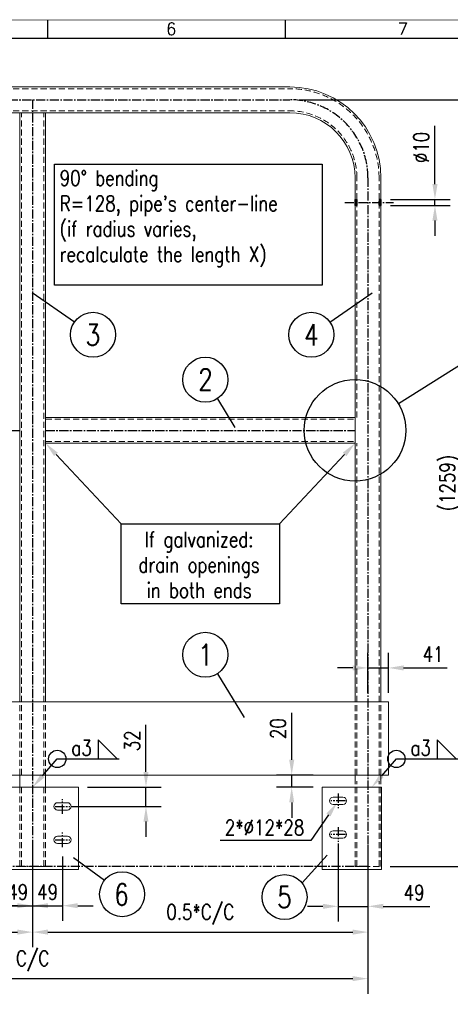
# Model space of a CAD drawing. Header units: inches. Extents: x -1 to 3961, y -1 to 2730.
# Tile 4 of 6: x 1934 to 2640, y 1114 to 2730. Entities that reach past the tile are written whole.
import ezdxf
from ezdxf.enums import TextEntityAlignment as Align

# ---------------------------------------------------------------- set-up
doc = ezdxf.new("R2010")
doc.units = ezdxf.units.IN
doc.header["$LTSCALE"] = 20
doc.header["$MEASUREMENT"] = 0
doc.linetypes.add('CENTER2', pattern=[1.125, 0.75, -0.125, 0.125, -0.125])
doc.linetypes.add('DASHED', pattern=[0.75, 0.5, -0.25])
doc.layers.add('Axes', color=1, linetype='Continuous')
doc.layers.add('Bolt', color=7, linetype='Continuous', lineweight=0)
doc.layers.add('Part', color=2, linetype='Continuous', lineweight=0)
doc.styles.add('ROMANS', font='ROMANS', dxfattribs={"width": 0.8})
doc.dimstyles.new('AR_NR', dxfattribs={"dimscale": 10, "dimtxt": 2.5, "dimasz": 2.5, "dimexe": 2.5, "dimexo": 1.5, "dimgap": 1, "dimtad": 1, "dimdec": 0, "dimzin": 0, "dimdsep": 46, "dimtxsty": 'ROMANS', "dimcen": 1.5, "dimdle": 2, "dimclrd": 4, "dimclre": 4, "dimclrt": 7, "dimadec": 0, "dimazin": 0, "dimtfac": 0.7, "dimtdec": 0, "dimtmove": 0, "dimatfit": 0, "dimfxl": 1, "dimtolj": 1, "dimtzin": 0, "dimarcsym": 0})
pattern_1 = [(45, (831.91652, 141.30488), (-0.0883883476, 0.0883883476), [])]

# ---------------------------------------------------------------- blocks, each defined once
blk = doc.blocks.new('*D12')
at = {"color": 4, "lineweight": -2, "transparency": 16777216}
for p, q in [((2392, 2599), (2693.5, 2599)), ((2668.5, 2574), (2668.5, 1365.2)), ((2541.2, 1340.2), (2693.5, 1340.2))]:
    blk.add_line(p, q, dxfattribs=at)
at = {"color": 4, "transparency": 16777216}
for points in [[(2664.3, 2574), (2672.6, 2574), (2668.5, 2599)], [(2664.3, 1365.2), (2672.6, 1365.2), (2668.5, 1340.2)]]:
    blk.add_solid(points, dxfattribs=at)
at = {"layer": 'DEFPOINTS', "color": 0, "transparency": 16777216}
for p in [(2377, 2599), (2526.2, 1340.2), (2668.5, 1340.2)]:
    blk.add_point(p, dxfattribs=at)
at = {"color": 7, "transparency": 16777216, "insert": (2639.4, 1969.6), "char_height": 25, "attachment_point": 5, "rotation": 90, "style": 'ROMANS'}
blk.add_mtext('\\A1;(1259)', dxfattribs=at)
blk = doc.blocks.new('*D13')
at = {"color": 4, "lineweight": -2, "transparency": 16777216}
for p, q in [((2614.9, 2460.5), (2614.9, 2556)), ((2541.7, 2435.5), (2639.9, 2435.5)), ((2541.7, 2425.5), (2639.9, 2425.5)), ((2614.9, 2425.5), (2614.9, 2435.5)), ((2614.9, 2400.5), (2614.9, 2375.5))]:
    blk.add_line(p, q, dxfattribs=at)
at = {"color": 4, "transparency": 16777216}
for points in [[(2610.7, 2460.5), (2619.1, 2460.5), (2614.9, 2435.5)], [(2610.7, 2400.5), (2619.1, 2400.5), (2614.9, 2425.5)]]:
    blk.add_solid(points, dxfattribs=at)
at = {"layer": 'DEFPOINTS', "color": 0, "transparency": 16777216}
for p in [(2526.7, 2435.5), (2526.7, 2425.5), (2614.9, 2425.5)]:
    blk.add_point(p, dxfattribs=at)
at = {"color": 7, "transparency": 16777216, "insert": (2592.4, 2520.7), "char_height": 25, "attachment_point": 5, "rotation": 90, "style": 'ROMANS'}
blk.add_mtext('\\A1;%%C10', dxfattribs=at)
blk = doc.blocks.new('*D16')
at = {"color": 4, "lineweight": -2, "transparency": 16777216}
for p, q in [((1405, 1375.2), (1405, 1207.3)), ((1955, 1374.5), (1955, 1207.3)), ((1430, 1232.3), (1930, 1232.3))]:
    blk.add_line(p, q, dxfattribs=at)
at = {"color": 4, "transparency": 16777216}
for points in [[(1430, 1236.5), (1430, 1228.1), (1405, 1232.3)], [(1930, 1236.5), (1930, 1228.1), (1955, 1232.3)]]:
    blk.add_solid(points, dxfattribs=at)
at = {"layer": 'DEFPOINTS', "color": 0, "transparency": 16777216}
for p in [(1405, 1390.2), (1955, 1389.5), (1955, 1232.3)]:
    blk.add_point(p, dxfattribs=at)
at = {"color": 7, "transparency": 16777216, "insert": (1680, 1261.3), "char_height": 25, "attachment_point": 5, "style": 'ROMANS'}
blk.add_mtext('\\A1;0.5*C/C', dxfattribs=at)
blk = doc.blocks.new('*D17')
at = {"color": 4, "lineweight": -2, "transparency": 16777216}
for p, q in [((1955, 1374.5), (1955, 1207.3)), ((2505, 1375.2), (2505, 1207.3)), ((1980, 1232.3), (2480, 1232.3))]:
    blk.add_line(p, q, dxfattribs=at)
at = {"color": 4, "transparency": 16777216}
for points in [[(1980, 1236.5), (1980, 1228.1), (1955, 1232.3)], [(2480, 1236.5), (2480, 1228.1), (2505, 1232.3)]]:
    blk.add_solid(points, dxfattribs=at)
at = {"layer": 'DEFPOINTS', "color": 0, "transparency": 16777216}
for p in [(1955, 1389.5), (2505, 1390.2), (2505, 1232.3)]:
    blk.add_point(p, dxfattribs=at)
at = {"color": 7, "transparency": 16777216, "insert": (2230, 1261.3), "char_height": 25, "attachment_point": 5, "style": 'ROMANS'}
blk.add_mtext('\\A1;0.5*C/C', dxfattribs=at)
blk = doc.blocks.new('*D18')
at = {"color": 4, "lineweight": -2, "transparency": 16777216}
for p, q in [((1405, 1375.2), (1405, 1130.9)), ((2505, 1375.2), (2505, 1130.9)), ((1430, 1155.9), (2480, 1155.9))]:
    blk.add_line(p, q, dxfattribs=at)
at = {"color": 4, "transparency": 16777216}
for points in [[(1430, 1160), (1430, 1151.7), (1405, 1155.9)], [(2480, 1160), (2480, 1151.7), (2505, 1155.9)]]:
    blk.add_solid(points, dxfattribs=at)
at = {"layer": 'DEFPOINTS', "color": 0, "transparency": 16777216}
for p in [(1405, 1390.2), (2505, 1390.2), (2505, 1155.9)]:
    blk.add_point(p, dxfattribs=at)
at = {"color": 7, "transparency": 16777216, "insert": (1955, 1184.9), "char_height": 25, "attachment_point": 5, "style": 'ROMANS'}
blk.add_mtext('\\A1;C/C', dxfattribs=at)
blk = doc.blocks.new('*D19')
at = {"color": 4, "lineweight": -2, "transparency": 16777216}
for p, q in [((1955, 1365.5), (1955, 1250.7)), ((1906, 1356.7), (1906, 1250.7)), ((1881, 1275.7), (1856, 1275.7)), ((1906, 1275.7), (1955, 1275.7)), ((1980, 1275.7), (2005, 1275.7))]:
    blk.add_line(p, q, dxfattribs=at)
at = {"color": 4, "transparency": 16777216}
for points in [[(1881, 1279.8), (1881, 1271.5), (1906, 1275.7)], [(1980, 1279.8), (1980, 1271.5), (1955, 1275.7)]]:
    blk.add_solid(points, dxfattribs=at)
at = {"layer": 'DEFPOINTS', "color": 0, "transparency": 16777216}
for p in [(1955, 1380.5), (1906, 1371.7), (1955, 1275.7)]:
    blk.add_point(p, dxfattribs=at)
at = {"color": 7, "transparency": 16777216, "insert": (1930.5, 1298.2), "char_height": 25, "attachment_point": 5, "style": 'ROMANS'}
blk.add_mtext('\\A1;49', dxfattribs=at)
blk = doc.blocks.new('*D20')
at = {"color": 4, "lineweight": -2, "transparency": 16777216}
for p, q in [((1955, 1365.5), (1955, 1250.7)), ((2004, 1356.2), (2004, 1250.7)), ((1930, 1275.7), (1905, 1275.7)), ((1955, 1275.7), (2004, 1275.7)), ((2029, 1275.7), (2054, 1275.7))]:
    blk.add_line(p, q, dxfattribs=at)
at = {"color": 4, "transparency": 16777216}
for points in [[(1930, 1279.8), (1930, 1271.5), (1955, 1275.7)], [(2029, 1279.8), (2029, 1271.5), (2004, 1275.7)]]:
    blk.add_solid(points, dxfattribs=at)
at = {"layer": 'DEFPOINTS', "color": 0, "transparency": 16777216}
for p in [(1955, 1380.5), (2004, 1371.2), (2004, 1275.7)]:
    blk.add_point(p, dxfattribs=at)
at = {"color": 7, "transparency": 16777216, "insert": (1979.5, 1298.2), "char_height": 25, "attachment_point": 5, "style": 'ROMANS'}
blk.add_mtext('\\A1;49', dxfattribs=at)
blk = doc.blocks.new('*D21')
at = {"color": 4, "lineweight": -2, "transparency": 16777216}
for p, q in [((2456, 1377.7), (2456, 1249.6)), ((2505, 1355.2), (2505, 1249.6)), ((2431, 1274.6), (2406, 1274.6)), ((2456, 1274.6), (2505, 1274.6)), ((2530, 1274.6), (2606.4, 1274.6))]:
    blk.add_line(p, q, dxfattribs=at)
at = {"color": 4, "transparency": 16777216}
for points in [[(2431, 1278.8), (2431, 1270.5), (2456, 1274.6)], [(2530, 1278.8), (2530, 1270.5), (2505, 1274.6)]]:
    blk.add_solid(points, dxfattribs=at)
at = {"layer": 'DEFPOINTS', "color": 0, "transparency": 16777216}
for p in [(2456, 1392.7), (2505, 1370.2), (2505, 1274.6)]:
    blk.add_point(p, dxfattribs=at)
at = {"color": 7, "transparency": 16777216, "insert": (2580.7, 1297.1), "char_height": 25, "attachment_point": 5, "style": 'ROMANS'}
blk.add_mtext('\\A1;49', dxfattribs=at)
blk = doc.blocks.new('A3')
at = {"color": 7, "linetype": 'Continuous'}
for p, q in [((198, 270), (198, 273)), ((237, 270), (237, 273))]:
    blk.add_line(p, q, dxfattribs=at)
for points, const_width in [([(0, 0), (0, 273), (396, 273), (396, 0)], 0.1), ([(393, 3), (3, 3), (3, 270), (393, 270)], 0.2)]:
    blk.add_lwpolyline(points, close=True, dxfattribs=dict(at, const_width=const_width))
at = {"color": 7, "linetype": 'Continuous', "style": 'ROMANS'}
for s, p in [('6', (217.37, 270.54)), ('7', (255.37, 270.54))]:
    blk.add_text(s, height=2, dxfattribs=at).set_placement(p)
at = {"color": 2, "style": 'ROMANS', "oblique": 15, "flags": 8}
blk.add_attdef('INFCLASS', text='', height=2, dxfattribs=at).set_placement((354, 1.5), align=Align.MIDDLE_CENTER)
blk = doc.blocks.new('*D33')
at = {"color": 4, "lineweight": -2, "transparency": 16777216}
for p, q in [((2505, 1625.2), (2505, 1691.1)), ((2538.5, 1625.2), (2538.5, 1691.1)), ((2480, 1666.1), (2455, 1666.1)), ((2505, 1666.1), (2538.5, 1666.1)), ((2563.5, 1666.1), (2635.1, 1666.1))]:
    blk.add_line(p, q, dxfattribs=at)
at = {"color": 4, "transparency": 16777216}
for points in [[(2480, 1670.2), (2480, 1661.9), (2505, 1666.1)], [(2563.5, 1670.2), (2563.5, 1661.9), (2538.5, 1666.1)]]:
    blk.add_solid(points, dxfattribs=at)
at = {"layer": 'DEFPOINTS', "color": 0, "transparency": 16777216}
for p in [(2538.5, 1666.1), (2505, 1610.2), (2538.5, 1610.2)]:
    blk.add_point(p, dxfattribs=at)
at = {"color": 7, "transparency": 16777216, "insert": (2611.8, 1688.6), "char_height": 25, "attachment_point": 5, "style": 'ROMANS'}
blk.add_mtext('\\A1;41', dxfattribs=at)
blk = doc.blocks.new('*D43')
at = {"color": 4, "lineweight": -2, "transparency": 16777216}
for p, q in [((2140.9, 1495.2), (2140.9, 1572.6)), ((2045, 1470.2), (2165.9, 1470.2)), ((2140.9, 1438.7), (2140.9, 1470.2)), ((2019, 1438.7), (2165.9, 1438.7)), ((2140.9, 1413.7), (2140.9, 1388.7))]:
    blk.add_line(p, q, dxfattribs=at)
at = {"color": 4, "transparency": 16777216}
for points in [[(2136.7, 1495.2), (2145, 1495.2), (2140.9, 1470.2)], [(2136.7, 1413.7), (2145, 1413.7), (2140.9, 1438.7)]]:
    blk.add_solid(points, dxfattribs=at)
at = {"layer": 'DEFPOINTS', "color": 0, "transparency": 16777216}
for p in [(2030, 1470.2), (2140.9, 1470.2), (2004, 1438.7)]:
    blk.add_point(p, dxfattribs=at)
at = {"color": 7, "transparency": 16777216, "insert": (2118.4, 1546.4), "char_height": 25, "attachment_point": 5, "rotation": 90, "style": 'ROMANS'}
blk.add_mtext('\\A1;32', dxfattribs=at)
blk = doc.blocks.new('*D44')
at = {"color": 4, "lineweight": -2, "transparency": 16777216}
for p, q in [((2379.9, 1515.2), (2379.9, 1592.6)), ((2415, 1490.2), (2354.9, 1490.2)), ((2379.9, 1470.2), (2379.9, 1490.2)), ((2415, 1470.2), (2354.9, 1470.2)), ((2379.9, 1445.2), (2379.9, 1420.2))]:
    blk.add_line(p, q, dxfattribs=at)
at = {"color": 4, "transparency": 16777216}
for points in [[(2375.8, 1515.2), (2384.1, 1515.2), (2379.9, 1490.2)], [(2375.8, 1445.2), (2384.1, 1445.2), (2379.9, 1470.2)]]:
    blk.add_solid(points, dxfattribs=at)
at = {"layer": 'DEFPOINTS', "color": 0, "transparency": 16777216}
for p in [(2379.9, 1490.2), (2430, 1490.2), (2430, 1470.2)]:
    blk.add_point(p, dxfattribs=at)
at = {"color": 7, "transparency": 16777216, "insert": (2357.4, 1566.4), "char_height": 25, "attachment_point": 5, "rotation": 90, "style": 'ROMANS'}
blk.add_mtext('\\A1;20', dxfattribs=at)

msp = doc.modelspace()

# ---------------------------------------------------------------- hatches: boundary and pattern name
h = msp.add_hatch()
h.set_pattern_fill('ANSI31', color=256)
h.set_pattern_definition(pattern_1)
h.paths.add_polyline_path([(2483.8, 2435.5), (2486.8, 2435.5), (2486.8, 2425.5), (2483.8, 2425.5)])
h = msp.add_hatch()
h.set_pattern_fill('ANSI31', color=256)
h.set_pattern_definition(pattern_1)
h.paths.add_polyline_path([(2523.2, 2425.5), (2526.2, 2425.5), (2526.2, 2435.5), (2523.2, 2435.5)])

# ---------------------------------------------------------------- linework, layer by layer
at = {"color": 4}
for p, q in [((1993.3, 2016.8), (2100.2, 1902.7)), ((2466.7, 2016.8), (2359.8, 1902.7)), ((1971.4, 1489.1), (1995.4, 1516.7)), ((2527.6, 1489.1), (2551.6, 1516.7)), ((2440.3, 1424.6), (2411.5, 1382.8))]:
    msp.add_line(p, q, dxfattribs=at)
for points in [[(1990.9, 2493), (2429.9, 2493), (2429.9, 2294.8), (1990.9, 2294.8)], [(2100.2, 1902.7), (2359.8, 1902.7), (2359.8, 1771.5), (2100.2, 1771.5)]]:
    msp.add_lwpolyline(points, close=True, dxfattribs=at)
for points in [[(2483.8, 2435.5), (2486.8, 2435.5), (2486.8, 2425.5), (2483.8, 2425.5)], [(2523.2, 2425.5), (2526.2, 2425.5), (2526.2, 2435.5), (2523.2, 2435.5)]]:
    msp.add_lwpolyline(points, close=True)
for points in [[(2023.4, 2233.8), (1954.3, 2281.9)], [(2442.7, 2233.8), (2511.8, 2281.9)], [(2699.6, 2190.6), (2554.9, 2099.6)], [(2258, 2108.1), (2286.8, 2060.7)], [(2258, 1656.5), (2301.7, 1584.6)], [(2093.5, 1516.7), (2062.4, 1547.8), (2062.4, 1516.7), (2093.5, 1516.7)], [(2649.7, 1516.7), (2618.6, 1547.8), (2618.6, 1516.7), (2649.7, 1516.7)], [(1995.4, 1516.7), (2096.9, 1516.7)], [(2551.6, 1516.7), (2653.1, 1516.7)], [(2411.5, 1382.8), (2262.7, 1382.8)], [(2438, 1358.6), (2397, 1313.1)], [(2021.9, 1354.7), (2073, 1317.7)]]:
    msp.add_lwpolyline(points, dxfattribs=at)
for centre, radius in [((2054, 2213.2), 36.9), ((2412.1, 2213.2), 36.9), ((2238.2, 2139.4), 36.9), ((2483.8, 2056.2), 83.3), ((2238.2, 1687.7), 36.9), ((1995.4, 1516.7), 14.2), ((2551.6, 1516.7), 14.2), ((2101.8, 1294.5), 36.9), ((2368.2, 1289.9), 36.9)]:
    msp.add_circle(centre, radius, dxfattribs=at)
for points in [[(1990.2, 2013.9), (1996.3, 2019.6), (1976.2, 2035)], [(2469.7, 2013.9), (2463.6, 2019.6), (2483.8, 2035)], [(1974.6, 1486.4), (1968.3, 1491.8), (1955, 1470.2)], [(2530.7, 1486.4), (2524.4, 1491.8), (2511.2, 1470.2)], [(2443.7, 1422.3), (2436.8, 1427), (2454.4, 1445.2)]]:
    msp.add_solid(points, dxfattribs=at)
at = {"layer": 'Axes', "linetype": 'CENTER2'}
for p, q in [((1955, 2599), (1955, 1335.2)), ((2466.8, 2430.5), (2546.8, 2430.5)), ((1426.2, 2056.2), (1933.8, 2056.2)), ((1976.2, 2056.2), (2483.8, 2056.2)), ((2456, 1459.7), (2456, 1435.7)), ((2004, 1426.7), (2004, 1450.7)), ((2468, 1447.7), (2444, 1447.7)), ((1992, 1438.7), (2016, 1438.7)), ((2004, 1371.7), (2004, 1395.7)), ((2468, 1392.7), (2444, 1392.7)), ((2456, 1404.7), (2456, 1380.7)), ((1992, 1383.7), (2016, 1383.7))]:
    msp.add_line(p, q, dxfattribs=at)
msp.add_lwpolyline([(1405, 1340.2), (1405, 2471, -0.414214), (1533, 2599), (2377, 2599, -0.414214), (2505, 2471), (2505, 1340.2)], format="xyb", close=True, dxfattribs=at)
at = {"layer": 'Bolt', "linetype": 'Continuous', "lineweight": 0}
for p, q in [((1990, 1438.7), (1990.4, 1441)), ((1990.4, 1441), (1991.7, 1443)), ((1991.7, 1443), (1993.7, 1444.3)), ((1993.7, 1444.3), (1996, 1444.7)), ((1996, 1444.7), (2012, 1444.7)), ((2012, 1444.7), (2014.3, 1444.3)), ((2014.3, 1444.3), (2016.2, 1443)), ((2016.2, 1443), (2017.5, 1441)), ((2017.5, 1441), (2018, 1438.7)), ((2442, 1447.7), (2442.4, 1450)), ((2442.4, 1445.4), (2442, 1447.7)), ((2442.4, 1450), (2443.7, 1452)), ((2443.7, 1443.5), (2442.4, 1445.4)), ((2443.7, 1452), (2445.7, 1453.3)), ((2445.7, 1442.2), (2443.7, 1443.5)), ((2445.7, 1453.3), (2448, 1453.7)), ((2448, 1441.7), (2445.7, 1442.2)), ((2448, 1453.7), (2464, 1453.7)), ((2464, 1441.7), (2448, 1441.7)), ((2464, 1453.7), (2466.3, 1453.3)), ((2466.3, 1442.2), (2464, 1441.7)), ((2466.3, 1453.3), (2468.2, 1452)), ((2468.2, 1443.5), (2466.3, 1442.2)), ((2468.2, 1452), (2469.5, 1450)), ((2469.5, 1445.4), (2468.2, 1443.5)), ((2469.5, 1450), (2470, 1447.7)), ((2470, 1447.7), (2469.5, 1445.4)), ((1990.4, 1436.4), (1990, 1438.7)), ((1991.7, 1434.5), (1990.4, 1436.4)), ((1993.7, 1433.2), (1991.7, 1434.5)), ((1996, 1432.7), (1993.7, 1433.2)), ((2012, 1432.7), (1996, 1432.7)), ((2014.3, 1433.2), (2012, 1432.7)), ((2016.2, 1434.5), (2014.3, 1433.2)), ((2017.5, 1436.4), (2016.2, 1434.5)), ((2018, 1438.7), (2017.5, 1436.4)), ((2442, 1392.7), (2442.4, 1395)), ((2442.4, 1390.4), (2442, 1392.7)), ((2442.4, 1395), (2443.7, 1397)), ((2443.7, 1388.5), (2442.4, 1390.4)), ((2443.7, 1397), (2445.7, 1398.3)), ((2445.7, 1398.3), (2448, 1398.7)), ((2448, 1398.7), (2464, 1398.7)), ((2464, 1398.7), (2466.3, 1398.3)), ((2466.3, 1398.3), (2468.2, 1397)), ((2468.2, 1397), (2469.5, 1395)), ((2469.5, 1390.4), (2468.2, 1388.5)), ((2469.5, 1395), (2470, 1392.7)), ((2470, 1392.7), (2469.5, 1390.4)), ((1990, 1383.7), (1990.4, 1386)), ((1990.4, 1381.4), (1990, 1383.7)), ((1990.4, 1386), (1991.7, 1388)), ((1991.7, 1379.5), (1990.4, 1381.4)), ((1991.7, 1388), (1993.7, 1389.3)), ((1993.7, 1378.2), (1991.7, 1379.5)), ((1993.7, 1389.3), (1996, 1389.7)), ((1996, 1377.7), (1993.7, 1378.2)), ((1996, 1389.7), (2012, 1389.7)), ((2012, 1377.7), (1996, 1377.7)), ((2012, 1389.7), (2014.3, 1389.3)), ((2014.3, 1378.2), (2012, 1377.7)), ((2014.3, 1389.3), (2016.2, 1388)), ((2016.2, 1379.5), (2014.3, 1378.2)), ((2016.2, 1388), (2017.5, 1386)), ((2017.5, 1381.4), (2016.2, 1379.5)), ((2017.5, 1386), (2018, 1383.7)), ((2018, 1383.7), (2017.5, 1381.4)), ((2445.7, 1387.2), (2443.7, 1388.5)), ((2448, 1386.7), (2445.7, 1387.2)), ((2464, 1386.7), (2448, 1386.7)), ((2466.3, 1387.2), (2464, 1386.7)), ((2468.2, 1388.5), (2466.3, 1387.2))]:
    msp.add_line(p, q, dxfattribs=at)
at = {"layer": 'Part', "color": 9, "linetype": 'DASHED', "lineweight": 0}
for p, q in [((1533, 2580.8), (2377, 2580.8)), ((1936.8, 1610.2), (1936.8, 2577.8)), ((1973.2, 1610.2), (1973.2, 2577.8)), ((2486.8, 2435.5), (2486.8, 2471)), ((2523.2, 2435.5), (2523.2, 2471)), ((2486.8, 2077.4), (2486.8, 2425.5)), ((2523.2, 1610.2), (2523.2, 2425.5)), ((1976.2, 2074.4), (2483.8, 2074.4)), ((1976.2, 2038), (2483.8, 2038)), ((2486.8, 1610.2), (2486.8, 2035)), ((1936.8, 1490.2), (1936.8, 1610.2)), ((1973.2, 1490.2), (1973.2, 1610.2)), ((2486.8, 1490.2), (2486.8, 1610.2)), ((2523.2, 1490.2), (2523.2, 1610.2)), ((2486.8, 1340.2), (2486.8, 1480.2)), ((2523.2, 1340.2), (2523.2, 1480.2)), ((1936.8, 1340.2), (1936.8, 1470.2)), ((1973.2, 1340.2), (1973.2, 1470.2))]:
    msp.add_line(p, q, dxfattribs=at)
at = {"layer": 'Part', "color": 2, "linetype": 'Continuous', "lineweight": 0}
for p, q in [((1533, 2577.8), (2377, 2577.8)), ((1976.2, 2577.8), (1933.8, 2577.8)), ((1933.8, 1610.2), (1933.8, 2577.8)), ((1976.2, 1610.2), (1976.2, 2577.8)), ((2483.8, 2435.5), (2483.8, 2471)), ((2526.2, 2435.5), (2526.2, 2471)), ((2483.8, 2077.4), (2483.8, 2425.5)), ((2526.2, 1610.2), (2526.2, 2425.5)), ((1976.2, 2077.4), (2483.8, 2077.4)), ((2483.8, 2035), (2483.8, 2077.4)), ((1976.2, 2035), (2483.8, 2035)), ((2483.8, 1610.2), (2483.8, 2035)), ((2505, 1610.2), (1405, 1610.2)), ((2483.8, 1610.2), (2526.2, 1610.2)), ((2538.5, 1490.2), (2538.5, 1610.2)), ((2505, 1490.2), (1405, 1490.2)), ((1933.8, 1470.2), (1933.8, 1490.2)), ((1976.2, 1470.2), (1976.2, 1490.2)), ((2483.8, 1480.2), (2483.8, 1490.2)), ((2526.2, 1480.2), (2526.2, 1490.2)), ((2030, 1470.2), (1880, 1470.2)), ((2030, 1335.2), (2030, 1470.2)), ((2030, 1335.2), (1880, 1335.2))]:
    msp.add_line(p, q, dxfattribs=at)
at = {"layer": 'Part', "linetype": 'DASHED', "lineweight": 0}
for p, q in [((2483.8, 2035), (2483.8, 2077.4)), ((1933.8, 1490.2), (1933.8, 1610.2)), ((1976.2, 1490.2), (1976.2, 1610.2)), ((2483.8, 1490.2), (2483.8, 1610.2)), ((2526.2, 1490.2), (2526.2, 1610.2)), ((2483.8, 1340.2), (2483.8, 1480.2)), ((2526.2, 1340.2), (2526.2, 1480.2)), ((1933.8, 1340.2), (1933.8, 1470.2)), ((1976.2, 1340.2), (1976.2, 1470.2)), ((1933.8, 1340.2), (1976.2, 1340.2)), ((2483.8, 1340.2), (2526.2, 1340.2))]:
    msp.add_line(p, q, dxfattribs=at)
at = {"layer": 'Part', "color": 2, "linetype": 'Continuous', "lineweight": 0}
msp.add_lwpolyline([(1383.8, 2471, -0.414214), (1533, 2620.2), (2377, 2620.2)], format="xyb", dxfattribs=at)
at = {"layer": 'Part', "color": 9, "linetype": 'DASHED', "lineweight": 0}
msp.add_lwpolyline([(1386.8, 2471, -0.414214), (1533, 2617.2), (2377, 2617.2)], format="xyb", dxfattribs=at)
at = {"layer": 'Part', "color": 2, "linetype": 'Continuous', "lineweight": 0}
for points in [[(2483.8, 2435.5), (2483.3, 2435.5), (2483.3, 2425.5), (2483.8, 2425.5)], [(2483.8, 2435.5), (2483.3, 2435.5), (2483.3, 2425.5), (2483.8, 2425.5)], [(2526.2, 2435.5), (2526.7, 2435.5), (2526.7, 2425.5), (2526.2, 2425.5)], [(2526.2, 2435.5), (2526.7, 2435.5), (2526.7, 2425.5), (2526.2, 2425.5)]]:
    msp.add_lwpolyline(points, dxfattribs=at)
for points in [[(1371.5, 1610.2), (2538.5, 1610.2), (2538.5, 1490.2), (1371.5, 1490.2)], [(2527, 1470.2), (2430, 1470.2), (2430, 1335.2), (2527, 1335.2)]]:
    msp.add_lwpolyline(points, close=True, dxfattribs=at)
for centre, radius, start, end in [((2377, 2471), 149.2, 0, 90), ((2377, 2471), 106.8, 0, 90), ((2478.7, 2430.5), 7.15, 315.6425, 44.3575), ((2478.7, 2430.5), 7.15, 315.6425, 44.3575), ((2531.3, 2430.5), 7.15, 135.6425, 224.3575), ((2531.3, 2430.5), 7.15, 135.6425, 224.3575)]:
    msp.add_arc(centre, radius, start, end, dxfattribs=at)
at = {"layer": 'Part', "color": 9, "linetype": 'DASHED', "lineweight": 0}
for radius in [146.2, 109.8]:
    msp.add_arc((2377, 2471), radius, 0, 90, dxfattribs=at)

# ---------------------------------------------------------------- block references
at = {"xscale": 10, "yscale": 10}
msp.add_blockref('A3', (0, 0), dxfattribs=at)

# ---------------------------------------------------------------- texts
at = {"color": 7, "style": 'ROMANS'}
for s, width, insert, char_height, attachment_point in [("90%%D bending\\PR=128, pipe's center-line\\P(if radius varies,\\Precalculate the length X)", 435.211, (1999.4, 2482.9), 25, 1), ('\\A1;\\pxqc;3', 41.817, (2074.7, 2230.4), 35, 3), ('\\A1;\\pxqc;4', 41.817, (2391.4, 2230.4), 35, 1), ('\\A1;\\pxqc;2', 41.817, (2217.6, 2122.2), 35, 7), ('\\pxqc;If galvanized:\\Pdrain openings\\Pin both ends', 281.262, (2087.4, 1889.5), 25, 1), ('\\A1;\\pxqc;1', 41.817, (2217.6, 1704.9), 35, 1), ('a3', 46.468, (2018.6, 1547.2), 25, 1), ('a3', 46.468, (2574.8, 1547.2), 25, 1), ('\\A1;\\pxqc;2*%%C12*28', 109.005, (2389.9, 1416.4), 25, 3), ('\\A1;6', 41.817, (2112.8, 1311.7), 35, 3), ('\\A1;\\pxqc;5', 41.817, (2388.9, 1307.1), 35, 3)]:
    msp.add_mtext_dynamic_manual_height_columns(s, width=width, gutter_width=1, heights=[0], dxfattribs=dict(at, insert=insert, char_height=char_height, attachment_point=attachment_point))

# ---------------------------------------------------------------- dimensions: what is measured, and where the dimension line sits
dim = msp.add_linear_dim(base=(2668.5, 1340.2), p1=(2377, 2599), p2=(2526.2, 1340.2), angle=90, text='(<>)', dimstyle='AR_NR')
dim.commit()
dim.dimension.update_dxf_attribs({"geometry": '*D12', "text_midpoint": (2639.4, 1969.6)})
dim = msp.add_linear_dim(base=(2614.9, 2425.5), p1=(2526.7, 2435.5), p2=(2526.7, 2425.5), angle=90, text='%%C<>', dimstyle='AR_NR')
dim.commit()
dim.dimension.update_dxf_attribs({"geometry": '*D13', "text_midpoint": (2614.9, 2520.7), "dimtype": 160})
for base, p1, p2, text, picture, middle in [((2538.5, 1666.1), (2505, 1610.2), (2538.5, 1610.2), '41', '*D33', (2611.8, 1688.6)), ((1955, 1232.3), (1405, 1390.2), (1955, 1389.5), '0.5*C/C', '*D16', (1680, 1261.3)), ((2505, 1155.9), (1405, 1390.2), (2505, 1390.2), 'C/C', '*D18', (1955, 1184.9)), ((2505, 1232.3), (1955, 1389.5), (2505, 1390.2), '0.5*C/C', '*D17', (2230, 1261.3))]:
    dim = msp.add_linear_dim(base=base, p1=p1, p2=p2, text=text, dimstyle='AR_NR')
    dim.commit()
    dim.dimension.update_dxf_attribs({"geometry": picture, "text_midpoint": middle})
for base, p1, p2, picture, middle in [((2379.9, 1490.2), (2430, 1470.2), (2430, 1490.2), '*D44', (2357.4, 1566.4)), ((2140.85061, 1470.2307072), (2003.9795534, 1438.7307072), (2029.9795534, 1470.2307072), '*D43', (2118.35061, 1546.4211834))]:
    dim = msp.add_linear_dim(base=base, p1=p1, p2=p2, angle=90, dimstyle='AR_NR')
    dim.commit()
    dim.dimension.update_dxf_attribs({"geometry": picture, "text_midpoint": middle})
dim = msp.add_linear_dim(base=(2505, 1274.6), p1=(2456, 1392.7), p2=(2505, 1370.2), dimstyle='AR_NR')
dim.commit()
dim.dimension.update_dxf_attribs({"geometry": '*D21', "text_midpoint": (2580.7, 1297.1)})
for base, p1, p2, picture, middle in [((1955, 1275.7), (1906, 1371.7), (1955, 1380.5), '*D19', (1930.5, 1275.7)), ((2004, 1275.7), (1955, 1380.5), (2004, 1371.2), '*D20', (1979.5, 1275.7))]:
    dim = msp.add_linear_dim(base=base, p1=p1, p2=p2, dimstyle='AR_NR')
    dim.commit()
    dim.dimension.update_dxf_attribs({"geometry": picture, "text_midpoint": middle, "dimtype": 160})

doc.saveas('drawing.dxf')
